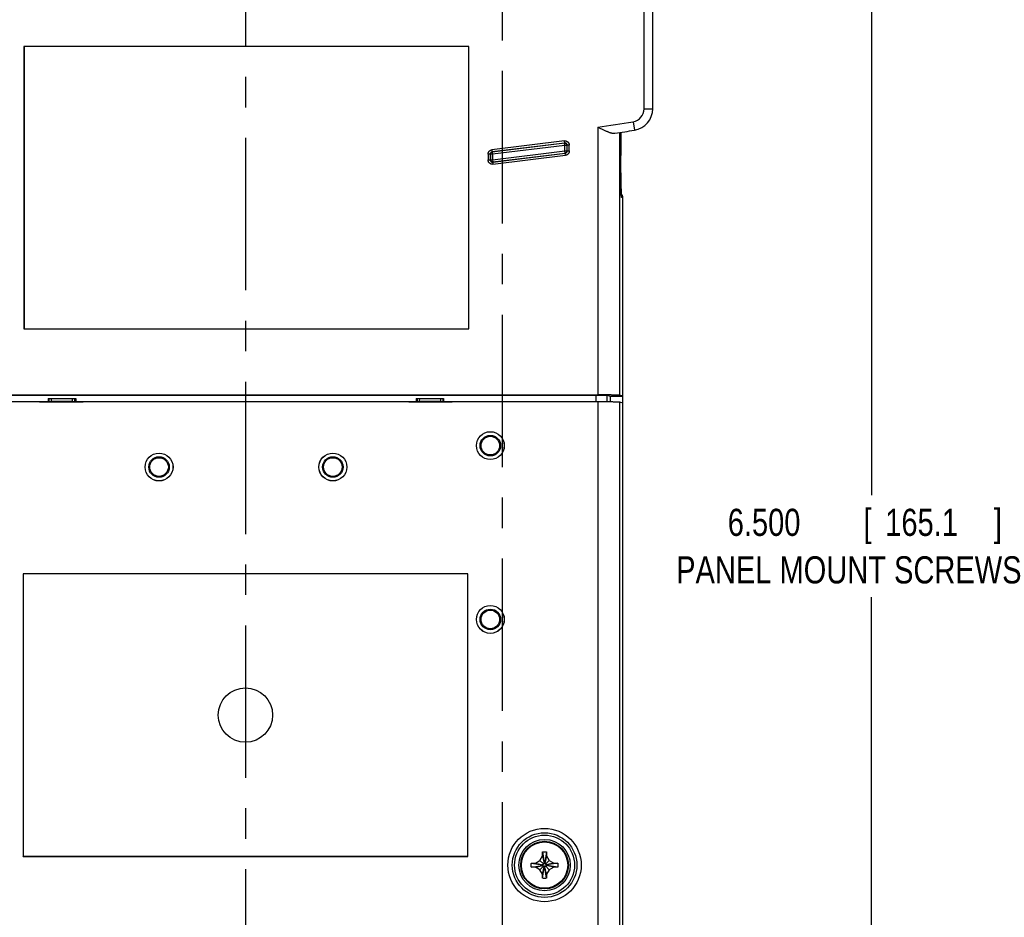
# Model space of a CAD drawing. Header units: inches. Extents: x 0 to 34, y 0 to 22.
# Tile 44 of 49: x 21.5 to 26, y 12.7 to 16.9. Entities that reach past the tile are written whole.
import ezdxf

# ---------------------------------------------------------------- set-up
doc = ezdxf.new("R2010")
doc.units = ezdxf.units.IN
doc.header["$LTSCALE"] = 1.87
doc.header["$MEASUREMENT"] = 0
doc.linetypes.add('CENTER', pattern=[0.6, 0.375, -0.075, 0.075, -0.075])
doc.layers.get('0').update_dxf_attribs({"linetype": 'CONTINUOUS'})
doc.layers.add('DEFAULT_1', color=7, linetype='CENTER')
doc.layers.add('DIMENSIONS', color=7, linetype='CONTINUOUS')
doc.styles.get("Standard").update_dxf_attribs({"font": 'txt', "width": 0.8})
doc.dimstyles.new('DIMSTYLE_1', dxfattribs={"dimtxt": 0.125, "dimasz": 0.1875, "dimexe": 0.18, "dimexo": 0.0625, "dimgap": 0.09, "dimtad": 0, "dimtih": 1, "dimtoh": 1, "dimdec": 3, "dimzin": 4, "dimdsep": 46, "dimtxsty": 'STANDARD', "dimblk": '_FILLED', "dimblk1": '_FILLED', "dimblk2": '_FILLED', "dimcen": 0.09, "dimadec": 0, "dimazin": 0, "dimtp": 0.01, "dimtm": 0.01, "dimtfac": 1, "dimtdec": 3, "dimtofl": 0, "dimtmove": 0, "dimatfit": 3, "dimldrblk": '_FILLED', "dimfxl": 1, "dimtolj": 1, "dimtzin": 4, "dimarcsym": 0})

# ---------------------------------------------------------------- blocks, each defined once
blk = doc.blocks.new('_FILLED')
at = {"color": 0, "linetype": 'BYBLOCK'}
blk.add_solid([(0, 0), (-1, 0.167), (-1, -0.167)], dxfattribs=at)
blk = doc.blocks.new('*D4')
at = {"layer": 'DIMENSIONS', "color": 2, "linetype": 'CONTINUOUS'}
for p, q in [((22.7261, 17.6459), (25.5438, 17.6459)), ((25.4188, 17.6459), (25.4188, 14.6908)), ((25.4188, 11.1459), (25.4188, 14.222)), ((22.7261, 11.1459), (25.5438, 11.1459))]:
    blk.add_line(p, q, dxfattribs=at)
at = {"layer": 'DIMENSIONS', "color": 2, "linetype": 'CONTINUOUS', "xscale": 0.1875, "yscale": 0.1875, "zscale": 0.1875}
for p, rotation in [((25.4188, 17.6459), 90), ((25.4188, 11.1459), 270)]:
    blk.add_blockref('_FILLED', p, dxfattribs=dict(at, rotation=rotation))
at = {"layer": 'DIMENSIONS', "color": 2, "linetype": 'CONTINUOUS', "width": 0.8}
for s, p in [('6.500', (24.7563, 14.5033)), ('[', (25.3813, 14.5033)), ('165.1', (25.4813, 14.5033)), (']', (25.9813, 14.5033)), ('PANEL MOUNT SCREWS', (24.5188, 14.2845))]:
    blk.add_text(s, height=0.125, dxfattribs=at).set_placement(p)

msp = doc.modelspace()

# ---------------------------------------------------------------- linework, layer by layer
at = {"color": 7, "linetype": 'CONTINUOUS'}
for p, q in [((24.3715, 16.4695), (24.3715, 17.8372)), ((24.4108, 16.4695), (24.4108, 17.8522)), ((21.5166, 16.7566), (21.5166, 15.4563)), ((21.5166, 16.7566), (21.5171, 16.7561)), ((23.5649, 16.7566), (21.5166, 16.7566)), ((21.5171, 16.7561), (21.5171, 15.4568)), ((23.5644, 16.7561), (21.5171, 16.7561)), ((23.5649, 16.7566), (23.5644, 16.7561)), ((23.5644, 15.4568), (23.5644, 16.7561)), ((23.5649, 15.4563), (23.5649, 16.7566)), ((24.3715, 16.4695), (24.4108, 16.4695)), ((24.3204, 16.4096), (24.3266, 16.3708)), ((24.1577, 16.3848), (24.1577, 15.1521)), ((24.0044, 16.3214), (23.6706, 16.2804)), ((24.0057, 16.3115), (24.0044, 16.3214)), ((24.2577, 16.36), (24.2577, 15.1512)), ((24.2628, 16.2548), (24.2628, 16.3608)), ((24.2644, 16.361), (24.2644, 16.2547)), ((23.6706, 16.2804), (23.6718, 16.2705)), ((24.0057, 16.3115), (23.6718, 16.2705)), ((24.0052, 16.3109), (23.6723, 16.27)), ((24.0064, 16.301), (23.6736, 16.2601)), ((23.6736, 16.2346), (24.0064, 16.2754)), ((24.0052, 16.3109), (24.0057, 16.3115)), ((24.0064, 16.301), (24.0052, 16.3109)), ((24.0064, 16.2754), (24.0064, 16.301)), ((24.0164, 16.301), (24.0064, 16.301)), ((24.0064, 16.2754), (24.0164, 16.2754)), ((24.0076, 16.2655), (24.0064, 16.2754)), ((24.0164, 16.301), (24.0169, 16.3016)), ((24.0164, 16.2754), (24.0164, 16.301)), ((24.0164, 16.2754), (24.0169, 16.275)), ((24.0169, 16.275), (24.0169, 16.3016)), ((24.0269, 16.3016), (24.0169, 16.3016)), ((24.0169, 16.275), (24.0269, 16.275)), ((24.0269, 16.275), (24.0269, 16.3016)), ((23.6531, 16.2606), (23.6531, 16.234)), ((23.6631, 16.2606), (23.6531, 16.2606)), ((23.6531, 16.234), (23.6631, 16.234)), ((23.6631, 16.2606), (23.6631, 16.234)), ((23.6636, 16.2601), (23.6631, 16.2606)), ((23.6636, 16.2346), (23.6631, 16.234)), ((23.6636, 16.2601), (23.6636, 16.2346)), ((23.6736, 16.2601), (23.6636, 16.2601)), ((23.6636, 16.2346), (23.6736, 16.2346)), ((23.6723, 16.27), (23.6718, 16.2705)), ((23.6723, 16.27), (23.6736, 16.2601)), ((23.6736, 16.2601), (23.6736, 16.2346)), ((23.6736, 16.2346), (23.6748, 16.2246)), ((23.6743, 16.2241), (24.0081, 16.265)), ((23.6748, 16.2246), (24.0076, 16.2655)), ((23.6755, 16.2141), (24.0093, 16.2551)), ((24.0076, 16.2655), (24.0081, 16.265)), ((24.0093, 16.2551), (24.0081, 16.265)), ((24.2629, 16.238), (24.2628, 16.2548)), ((24.2628, 16.2548), (24.2628, 16.2548)), ((24.2644, 16.2547), (24.2628, 16.2547)), ((24.2629, 16.2219), (24.2629, 16.238)), ((24.2645, 16.238), (24.2644, 16.2547)), ((24.2645, 16.2219), (24.2645, 16.238)), ((23.6748, 16.2246), (23.6743, 16.2241)), ((23.6743, 16.2241), (23.6755, 16.2141)), ((24.263, 16.2071), (24.2629, 16.2219)), ((24.2631, 16.1934), (24.263, 16.2071)), ((24.2632, 16.1808), (24.2631, 16.1934)), ((24.2646, 16.2071), (24.2645, 16.2219)), ((24.2647, 16.1934), (24.2646, 16.2071)), ((24.2648, 16.1808), (24.2647, 16.1934)), ((24.2634, 16.1692), (24.2632, 16.1808)), ((24.2635, 16.1585), (24.2634, 16.1692)), ((24.2637, 16.1487), (24.2635, 16.1585)), ((24.2638, 16.1397), (24.2637, 16.1487)), ((24.264, 16.1315), (24.2638, 16.1397)), ((24.265, 16.1692), (24.2648, 16.1808)), ((24.2651, 16.1585), (24.265, 16.1692)), ((24.2653, 16.1487), (24.2651, 16.1585)), ((24.2654, 16.1397), (24.2653, 16.1487)), ((24.2656, 16.1315), (24.2654, 16.1397)), ((24.2642, 16.1239), (24.264, 16.1315)), ((24.2644, 16.117), (24.2642, 16.1239)), ((24.2645, 16.1107), (24.2644, 16.117)), ((24.2647, 16.105), (24.2645, 16.1107)), ((24.2649, 16.0997), (24.2647, 16.105)), ((24.2651, 16.095), (24.2649, 16.0997)), ((24.2652, 16.0907), (24.2651, 16.095)), ((24.2654, 16.0869), (24.2652, 16.0907)), ((24.2658, 16.1239), (24.2656, 16.1315)), ((24.266, 16.117), (24.2658, 16.1239)), ((24.2661, 16.1107), (24.266, 16.117)), ((24.2663, 16.105), (24.2661, 16.1107)), ((24.2665, 16.0997), (24.2663, 16.105)), ((24.2667, 16.095), (24.2665, 16.0997)), ((24.2668, 16.0907), (24.2667, 16.095)), ((24.2671, 16.0851), (24.2668, 16.0907)), ((24.2656, 16.0835), (24.2654, 16.0869)), ((24.2657, 16.0805), (24.2656, 16.0835)), ((24.2659, 16.0778), (24.2657, 16.0805)), ((24.2661, 16.0755), (24.2659, 16.0778)), ((24.2662, 16.0736), (24.2661, 16.0755)), ((24.2663, 16.0718), (24.2662, 16.0736)), ((24.2673, 16.0819), (24.2671, 16.0851)), ((24.2674, 16.0791), (24.2673, 16.0819)), ((24.2676, 16.0766), (24.2674, 16.0791)), ((24.2677, 16.0752), (24.2676, 16.0766)), ((24.273, 16.0616), (24.2679, 16.0617)), ((24.273, 12.5582), (24.273, 16.0616)), ((21.5166, 15.4563), (21.5171, 15.4568)), ((21.5166, 15.4563), (23.5649, 15.4563)), ((21.5171, 15.4568), (23.5644, 15.4568)), ((23.5649, 15.4563), (23.5644, 15.4568)), ((20.9194, 15.1521), (24.1577, 15.1521)), ((20.9265, 15.1514), (24.1505, 15.1514)), ((24.1505, 15.1215), (24.1505, 15.1514)), ((24.2005, 15.151), (24.2151, 15.1461)), ((24.2005, 15.1214), (24.2005, 15.151)), ((24.2151, 15.1461), (24.273, 15.1461)), ((24.2151, 15.1461), (24.2151, 15.1213)), ((24.273, 15.1461), (24.2577, 15.1512)), ((20.9184, 15.1215), (21.5885, 15.1215)), ((21.5885, 15.1215), (21.5885, 15.1194)), ((21.6409, 15.1209), (21.5885, 15.1209)), ((21.7885, 15.1194), (21.5885, 15.1194)), ((21.6285, 15.1361), (21.6285, 15.1209)), ((21.6285, 15.1361), (21.7556, 15.1361)), ((21.633, 15.1209), (21.633, 15.1361)), ((21.6409, 15.1209), (21.6428, 15.1238)), ((21.6428, 15.1238), (21.643, 15.1359)), ((21.6428, 15.1238), (21.7389, 15.1238)), ((21.643, 15.1361), (21.643, 15.1359)), ((21.643, 15.1359), (21.7387, 15.1359)), ((21.7387, 15.1361), (21.7387, 15.1359)), ((21.7387, 15.1359), (21.7389, 15.1238)), ((21.7408, 15.1209), (21.7389, 15.1238)), ((21.7885, 15.1209), (21.7408, 15.1209)), ((21.7511, 15.1209), (21.7511, 15.1361)), ((21.7556, 15.1361), (21.7556, 15.1209)), ((21.7885, 15.1215), (21.7885, 15.1194)), ((21.7885, 15.1215), (23.2885, 15.1215)), ((23.2885, 15.1194), (23.2885, 15.1215)), ((23.3362, 15.1209), (23.2885, 15.1209)), ((23.4885, 15.1194), (23.2885, 15.1194)), ((23.3214, 15.1361), (23.3214, 15.1209)), ((23.3214, 15.1361), (23.4485, 15.1361)), ((23.3259, 15.1361), (23.3259, 15.1209)), ((23.3362, 15.1209), (23.3381, 15.1238)), ((23.3381, 15.1238), (23.3383, 15.1359)), ((23.3381, 15.1238), (23.4342, 15.1238)), ((23.3383, 15.1361), (23.3383, 15.1359)), ((23.3383, 15.1359), (23.434, 15.1359)), ((23.434, 15.1361), (23.434, 15.1359)), ((23.434, 15.1359), (23.4342, 15.1238)), ((23.4361, 15.1209), (23.4342, 15.1238)), ((23.4885, 15.1209), (23.4361, 15.1209)), ((23.4441, 15.1361), (23.4441, 15.1209)), ((23.4485, 15.1361), (23.4485, 15.1209)), ((23.4885, 15.1215), (24.1586, 15.1215)), ((23.4885, 15.1215), (23.4885, 15.1194)), ((24.1586, 15.1215), (24.1586, 12.3724)), ((24.2586, 15.1206), (24.273, 15.1158)), ((24.2586, 15.1206), (24.2586, 12.4325)), ((24.273, 12.5582), (24.273, 15.1158)), ((21.5123, 14.3283), (21.5123, 13.0284)), ((21.5123, 14.3283), (21.5127, 14.328)), ((23.5603, 14.3283), (21.5123, 14.3283)), ((21.5127, 14.328), (21.5127, 13.0288)), ((23.5599, 14.328), (21.5127, 14.328)), ((23.5603, 14.3283), (23.5599, 14.328)), ((23.5599, 13.0288), (23.5599, 14.328)), ((23.5603, 13.0284), (23.5603, 14.3283)), ((21.5123, 13.0284), (21.5127, 13.0288)), ((21.5123, 13.0284), (23.5603, 13.0284)), ((21.5127, 13.0288), (23.5599, 13.0288)), ((23.5603, 13.0284), (23.5599, 13.0288)), ((23.871, 12.9976), (23.8916, 13.0095)), ((23.8916, 13.0095), (23.9035, 13.0301)), ((23.8916, 13.0095), (23.9091, 12.992)), ((23.9035, 13.0301), (23.9035, 13.0484)), ((23.9035, 13.0301), (23.9113, 12.9958)), ((23.9036, 13.049), (23.9113, 12.9992)), ((23.9225, 13.049), (23.9148, 12.9992)), ((23.9225, 13.0301), (23.9148, 12.9958)), ((23.9344, 13.0095), (23.9169, 12.992)), ((23.9225, 13.0484), (23.9225, 13.0301)), ((23.9225, 13.0301), (23.9344, 13.0095)), ((23.9344, 13.0095), (23.955, 12.9976)), ((23.8522, 12.9976), (23.9019, 12.9898)), ((23.8522, 12.9786), (23.9019, 12.9864)), ((23.8528, 12.9976), (23.871, 12.9976)), ((23.871, 12.9786), (23.8528, 12.9786)), ((23.871, 12.9976), (23.9054, 12.9898)), ((23.871, 12.9786), (23.9054, 12.9864)), ((23.8916, 12.9667), (23.871, 12.9786)), ((23.8916, 12.9667), (23.9091, 12.9842)), ((23.9035, 12.9461), (23.8916, 12.9667)), ((23.9054, 12.9898), (23.9019, 12.9898)), ((23.9019, 12.9898), (23.9019, 12.9864)), ((23.9019, 12.9864), (23.9054, 12.9864)), ((23.9035, 12.9461), (23.9113, 12.9804)), ((23.9036, 12.9273), (23.9113, 12.977)), ((23.9091, 12.992), (23.9054, 12.9898)), ((23.9054, 12.9864), (23.9091, 12.9842)), ((23.9113, 12.9958), (23.9091, 12.992)), ((23.9091, 12.9842), (23.9113, 12.9804)), ((23.9148, 12.9992), (23.9113, 12.9992)), ((23.9113, 12.9992), (23.9113, 12.9958)), ((23.9113, 12.9804), (23.9113, 12.977)), ((23.9113, 12.977), (23.9148, 12.977)), ((23.9148, 12.9958), (23.9148, 12.9992)), ((23.9169, 12.992), (23.9148, 12.9958)), ((23.9148, 12.9804), (23.9169, 12.9842)), ((23.9225, 12.9461), (23.9148, 12.9804)), ((23.9148, 12.977), (23.9148, 12.9804)), ((23.9225, 12.9273), (23.9148, 12.977)), ((23.9207, 12.9898), (23.9169, 12.992)), ((23.9169, 12.9842), (23.9207, 12.9864)), ((23.9344, 12.9667), (23.9169, 12.9842)), ((23.955, 12.9976), (23.9207, 12.9898)), ((23.9242, 12.9898), (23.9207, 12.9898)), ((23.9207, 12.9864), (23.9242, 12.9864)), ((23.955, 12.9786), (23.9207, 12.9864)), ((23.9344, 12.9667), (23.9225, 12.9461)), ((23.9739, 12.9976), (23.9242, 12.9898)), ((23.9242, 12.9864), (23.9242, 12.9898)), ((23.9739, 12.9786), (23.9242, 12.9864)), ((23.955, 12.9786), (23.9344, 12.9667)), ((23.955, 12.9976), (23.9733, 12.9976)), ((23.9733, 12.9786), (23.955, 12.9786)), ((23.9035, 12.9278), (23.9035, 12.9461)), ((23.9225, 12.9461), (23.9225, 12.9278))]:
    msp.add_line(p, q, dxfattribs=at)
msp.add_lwpolyline([(24.2668, 16.0672), (24.2668, 16.0672), (24.2668, 16.0673), (24.2668, 16.0675), (24.2668, 16.0677), (24.2667, 16.068), (24.2667, 16.0683), (24.2666, 16.0687), (24.2666, 16.0692), (24.2665, 16.0698), (24.2665, 16.0704), (24.2664, 16.0711), (24.2663, 16.0718)], dxfattribs=at)
for centre, radius in [((23.6635, 14.9188), 0.0642), ((23.6635, 14.9188), 0.0641), ((23.6635, 14.9188), 0.0472), ((23.6635, 14.9188), 0.0429), ((22.1385, 14.8204), 0.0642), ((22.1385, 14.8204), 0.0641), ((22.1385, 14.8204), 0.0472), ((22.9385, 14.8204), 0.0642), ((22.9385, 14.8204), 0.0641), ((22.9385, 14.8204), 0.0472), ((22.1385, 14.8204), 0.0429), ((22.9385, 14.8204), 0.0429), ((23.6635, 14.1188), 0.0642), ((23.6635, 14.1188), 0.0641), ((23.6635, 14.1188), 0.0472), ((23.6635, 14.1188), 0.0429), ((22.5363, 13.6784), 0.125), ((23.913, 12.9881), 0.1687), ((23.913, 12.9881), 0.1487), ((23.913, 12.9881), 0.1381), ((23.913, 12.9881), 0.1181), ((23.913, 12.9881), 0.1095), ((23.913, 12.9881), 0.1067)]:
    msp.add_circle(centre, radius, dxfattribs=at)
for centre, radius, start, end in [((24.3108, 16.4695), 0.0607, 279.093, 360), ((24.3108, 16.4695), 0.1, 279.093, 360), ((22.5385, 27.543), 11.2751, 278.25655, 279.09301), ((22.5385, 27.543), 11.3144, 278.6345, 279.09301)]:
    msp.add_arc(centre, radius, start, end, dxfattribs=at)
for points, knots in [([(24.1577, 16.3848), (24.16, 16.3837), (24.1645, 16.3815), (24.1712, 16.3782), (24.1778, 16.3751), (24.1842, 16.3721), (24.1904, 16.3693), (24.1963, 16.3667), (24.2019, 16.3645), (24.2071, 16.3625), (24.212, 16.3607), (24.2166, 16.3593), (24.2208, 16.3582), (24.2247, 16.3574), (24.2282, 16.3568), (24.2315, 16.3565), (24.2344, 16.3565), (24.2363, 16.3567), (24.2372, 16.3569)], [0, 0, 0, 0, 0.089257, 0.177457, 0.263642, 0.346952, 0.426658, 0.502176, 0.573081, 0.639101, 0.700111, 0.756117, 0.807244, 0.85371, 0.895818, 0.933939, 0.968505, 1, 1, 1, 1]), ([(24.0044, 16.3214), (24.0051, 16.3215), (24.0063, 16.3216), (24.0082, 16.3215), (24.0101, 16.3213), (24.0119, 16.3209), (24.0137, 16.3204), (24.0155, 16.3197), (24.0171, 16.3188), (24.0187, 16.3177), (24.0202, 16.3166), (24.0215, 16.3152), (24.0227, 16.3138), (24.0238, 16.3123), (24.0247, 16.3106), (24.0255, 16.3089), (24.0261, 16.3071), (24.0266, 16.3053), (24.0268, 16.3034), (24.0269, 16.3022), (24.0269, 16.3016)], [0, 0, 0, 0, 0.055458, 0.11127, 0.166905, 0.222314, 0.277886, 0.333562, 0.389023, 0.444482, 0.500177, 0.555738, 0.611142, 0.666749, 0.722386, 0.777834, 0.833342, 0.889092, 0.94477, 1, 1, 1, 1]), ([(23.6531, 16.2606), (23.6531, 16.2612), (23.6531, 16.2625), (23.6534, 16.2644), (23.6539, 16.2663), (23.6545, 16.2681), (23.6553, 16.2699), (23.6563, 16.2715), (23.6574, 16.2731), (23.6587, 16.2745), (23.6601, 16.2759), (23.6617, 16.277), (23.6633, 16.2781), (23.665, 16.2789), (23.6668, 16.2796), (23.6687, 16.2801), (23.67, 16.2803), (23.6706, 16.2804)], [0, 0, 0, 0, 0.066877, 0.133659, 0.200184, 0.266837, 0.333533, 0.400058, 0.466715, 0.533442, 0.599971, 0.6666, 0.733365, 0.799899, 0.866517, 0.933391, 1, 1, 1, 1]), ([(24.0052, 16.3109), (24.0055, 16.3109), (24.0063, 16.311), (24.0074, 16.3109), (24.0085, 16.3108), (24.0096, 16.3105), (24.0107, 16.31), (24.0116, 16.3095), (24.0126, 16.3088), (24.0134, 16.3081), (24.0142, 16.3073), (24.0148, 16.3063), (24.0154, 16.3053), (24.0158, 16.3043), (24.0161, 16.3032), (24.0163, 16.3021), (24.0164, 16.3014), (24.0164, 16.301)], [0, 0, 0, 0, 0.066651, 0.133308, 0.199971, 0.266638, 0.33331, 0.399985, 0.466661, 0.533339, 0.600015, 0.66669, 0.733362, 0.800029, 0.866692, 0.933349, 1, 1, 1, 1]), ([(24.0169, 16.3016), (24.0169, 16.3019), (24.0168, 16.3027), (24.0166, 16.3038), (24.0163, 16.3049), (24.0159, 16.3059), (24.0154, 16.3069), (24.0147, 16.3078), (24.0139, 16.3087), (24.0131, 16.3094), (24.0122, 16.3101), (24.0112, 16.3106), (24.0101, 16.311), (24.009, 16.3113), (24.0079, 16.3115), (24.0068, 16.3116), (24.006, 16.3115), (24.0057, 16.3115)], [0, 0, 0, 0, 0.066767, 0.133621, 0.200267, 0.26677, 0.333356, 0.400028, 0.466672, 0.533348, 0.599867, 0.666354, 0.732979, 0.799682, 0.866431, 0.933258, 1, 1, 1, 1]), ([(24.0164, 16.2754), (24.0164, 16.2751), (24.0163, 16.2743), (24.0161, 16.2732), (24.0158, 16.2721), (24.0154, 16.2711), (24.0149, 16.2701), (24.0142, 16.2692), (24.0135, 16.2684), (24.0127, 16.2676), (24.0118, 16.267), (24.0108, 16.2664), (24.0098, 16.266), (24.0087, 16.2657), (24.008, 16.2655), (24.0076, 16.2655)], [0, 0, 0, 0, 0.076842, 0.153752, 0.230682, 0.307611, 0.384547, 0.461484, 0.538421, 0.615358, 0.692293, 0.769226, 0.846155, 0.92308, 1, 1, 1, 1]), ([(24.0081, 16.265), (24.0085, 16.2651), (24.0092, 16.2652), (24.0103, 16.2655), (24.0113, 16.266), (24.0123, 16.2665), (24.0132, 16.2672), (24.014, 16.2679), (24.0147, 16.2688), (24.0154, 16.2697), (24.0159, 16.2707), (24.0163, 16.2717), (24.0167, 16.2728), (24.0168, 16.2739), (24.0169, 16.2746), (24.0169, 16.275)], [0, 0, 0, 0, 0.076951, 0.15393, 0.230875, 0.307828, 0.384797, 0.461739, 0.538681, 0.615527, 0.692381, 0.769214, 0.846014, 0.922884, 1, 1, 1, 1]), ([(24.0269, 16.275), (24.0269, 16.2743), (24.0268, 16.273), (24.0265, 16.2711), (24.0261, 16.2692), (24.0254, 16.2674), (24.0246, 16.2657), (24.0236, 16.264), (24.0225, 16.2624), (24.0212, 16.261), (24.0198, 16.2597), (24.0183, 16.2585), (24.0166, 16.2575), (24.0149, 16.2566), (24.0131, 16.2559), (24.0112, 16.2554), (24.01, 16.2552), (24.0093, 16.2551)], [0, 0, 0, 0, 0.066877, 0.133659, 0.200184, 0.266837, 0.333533, 0.400058, 0.466715, 0.533442, 0.599971, 0.6666, 0.733365, 0.799899, 0.866517, 0.933391, 1, 1, 1, 1]), ([(23.6755, 16.2141), (23.6749, 16.2141), (23.6736, 16.214), (23.6717, 16.214), (23.6699, 16.2142), (23.668, 16.2146), (23.6662, 16.2152), (23.6645, 16.2159), (23.6628, 16.2168), (23.6613, 16.2178), (23.6598, 16.219), (23.6584, 16.2203), (23.6572, 16.2217), (23.6561, 16.2233), (23.6552, 16.2249), (23.6544, 16.2266), (23.6538, 16.2284), (23.6534, 16.2302), (23.6531, 16.2321), (23.6531, 16.2334), (23.6531, 16.234)], [0, 0, 0, 0, 0.055458, 0.11127, 0.166905, 0.222314, 0.277886, 0.333562, 0.389023, 0.444482, 0.500177, 0.555738, 0.611142, 0.666749, 0.722386, 0.777834, 0.833342, 0.889092, 0.94477, 1, 1, 1, 1]), ([(23.6718, 16.2705), (23.6715, 16.2704), (23.6707, 16.2703), (23.6697, 16.27), (23.6686, 16.2696), (23.6677, 16.269), (23.6668, 16.2684), (23.6659, 16.2676), (23.6652, 16.2668), (23.6645, 16.2659), (23.664, 16.2649), (23.6636, 16.2639), (23.6633, 16.2628), (23.6631, 16.2617), (23.6631, 16.2609), (23.6631, 16.2606)], [0, 0, 0, 0, 0.076951, 0.15393, 0.230875, 0.307828, 0.384797, 0.461739, 0.538681, 0.615527, 0.692381, 0.769214, 0.846014, 0.922884, 1, 1, 1, 1]), ([(23.6631, 16.234), (23.6631, 16.2336), (23.6631, 16.2328), (23.6633, 16.2317), (23.6636, 16.2306), (23.664, 16.2296), (23.6646, 16.2286), (23.6652, 16.2277), (23.666, 16.2269), (23.6668, 16.2261), (23.6678, 16.2255), (23.6688, 16.2249), (23.6698, 16.2245), (23.6709, 16.2242), (23.672, 16.224), (23.6731, 16.224), (23.6739, 16.224), (23.6743, 16.2241)], [0, 0, 0, 0, 0.066767, 0.133621, 0.200267, 0.26677, 0.333356, 0.400028, 0.466672, 0.533348, 0.599867, 0.666354, 0.732979, 0.799682, 0.866431, 0.933258, 1, 1, 1, 1]), ([(23.6636, 16.2601), (23.6636, 16.2605), (23.6636, 16.2612), (23.6638, 16.2623), (23.6641, 16.2634), (23.6645, 16.2644), (23.6651, 16.2654), (23.6657, 16.2663), (23.6664, 16.2672), (23.6673, 16.2679), (23.6682, 16.2686), (23.6692, 16.2691), (23.6702, 16.2695), (23.6712, 16.2699), (23.672, 16.27), (23.6723, 16.27)], [0, 0, 0, 0, 0.076842, 0.153752, 0.230682, 0.307611, 0.384547, 0.461484, 0.538421, 0.615358, 0.692293, 0.769226, 0.846155, 0.92308, 1, 1, 1, 1]), ([(23.6748, 16.2246), (23.6744, 16.2246), (23.6737, 16.2245), (23.6725, 16.2246), (23.6714, 16.2248), (23.6703, 16.2251), (23.6693, 16.2255), (23.6683, 16.226), (23.6674, 16.2267), (23.6665, 16.2274), (23.6658, 16.2283), (23.6651, 16.2292), (23.6646, 16.2302), (23.6641, 16.2312), (23.6638, 16.2323), (23.6636, 16.2334), (23.6636, 16.2342), (23.6636, 16.2346)], [0, 0, 0, 0, 0.066591, 0.133242, 0.19991, 0.26658, 0.333257, 0.399936, 0.466618, 0.533301, 0.599982, 0.666663, 0.73334, 0.800013, 0.866681, 0.933343, 1, 1, 1, 1]), ([(24.2667, 16.0672), (24.2666, 16.0677), (24.2665, 16.0693), (24.2662, 16.072), (24.266, 16.0756), (24.2657, 16.0797), (24.2655, 16.0844), (24.2653, 16.0895), (24.265, 16.0952), (24.2648, 16.1012), (24.2646, 16.1078), (24.2644, 16.1148), (24.2642, 16.1222), (24.264, 16.1299), (24.2638, 16.1381), (24.2637, 16.1466), (24.2635, 16.1554), (24.2634, 16.1644), (24.2633, 16.1738), (24.2632, 16.1834), (24.2631, 16.1932), (24.263, 16.2032), (24.2629, 16.2133), (24.2629, 16.2236), (24.2629, 16.2339), (24.2628, 16.2443), (24.2628, 16.2513), (24.2628, 16.2548)], [0, 0, 0, 0, 0.008207, 0.024642, 0.043939, 0.066001, 0.090798, 0.118282, 0.148325, 0.180844, 0.215794, 0.253042, 0.292433, 0.333928, 0.377395, 0.422644, 0.469586, 0.518123, 0.568043, 0.619198, 0.671531, 0.724808, 0.778861, 0.833576, 0.888793, 0.944323, 1, 1, 1, 1]), ([(24.273, 16.0616), (24.273, 16.0623), (24.273, 16.0636), (24.2727, 16.0655), (24.2722, 16.0674), (24.2716, 16.0692), (24.2708, 16.071), (24.2698, 16.0726), (24.2686, 16.0742), (24.2674, 16.0756), (24.2664, 16.0765), (24.266, 16.0769)], [0, 0, 0, 0, 0.111847, 0.223691, 0.335535, 0.447383, 0.559236, 0.671099, 0.782972, 0.894858, 1, 1, 1, 1]), ([(24.2679, 16.0617), (24.2677, 16.0617), (24.2675, 16.0622), (24.2673, 16.063), (24.267, 16.0645), (24.2668, 16.0659), (24.2667, 16.0669), (24.2667, 16.0672)], [0, 0, 0, 0, 0.069412, 0.225782, 0.477527, 0.825407, 1, 1, 1, 1]), ([(24.2679, 16.0617), (24.2679, 16.0623), (24.2678, 16.0636), (24.2675, 16.0655), (24.2672, 16.0667), (24.2671, 16.0673)], [0, 0, 0, 0, 0.342263, 0.684524, 1, 1, 1, 1]), ([(24.1505, 15.1514), (24.1518, 15.1514), (24.1544, 15.1514), (24.1582, 15.1514), (24.162, 15.1514), (24.1657, 15.1514), (24.1693, 15.1514), (24.1728, 15.1513), (24.1762, 15.1513), (24.1794, 15.1513), (24.1825, 15.1513), (24.1854, 15.1513), (24.188, 15.1512), (24.1904, 15.1512), (24.1926, 15.1512), (24.1946, 15.1512), (24.1962, 15.1511), (24.1977, 15.1511), (24.1988, 15.1511), (24.1996, 15.151), (24.2002, 15.151), (24.2004, 15.151), (24.2005, 15.151)], [0, 0, 0, 0, 0.077171, 0.153882, 0.229674, 0.304096, 0.376706, 0.44707, 0.514771, 0.579403, 0.640582, 0.697945, 0.751146, 0.79987, 0.843825, 0.88275, 0.916414, 0.944617, 0.96719, 0.984001, 0.994954, 1, 1, 1, 1]), ([(24.2577, 15.1512), (24.2576, 15.1513), (24.2572, 15.1513), (24.2564, 15.1514), (24.2552, 15.1514), (24.2536, 15.1515), (24.2516, 15.1515), (24.2492, 15.1516), (24.2464, 15.1516), (24.2433, 15.1517), (24.2398, 15.1517), (24.236, 15.1517), (24.2318, 15.1518), (24.2274, 15.1518), (24.2226, 15.1519), (24.2176, 15.1519), (24.2124, 15.1519), (24.2069, 15.152), (24.2012, 15.152), (24.1953, 15.152), (24.1893, 15.152), (24.1831, 15.152), (24.1769, 15.1521), (24.1705, 15.1521), (24.1641, 15.1521), (24.1599, 15.1521), (24.1577, 15.1521)], [0, 0, 0, 0, 0.003796, 0.011695, 0.023678, 0.039701, 0.059698, 0.083587, 0.111269, 0.142631, 0.177543, 0.215859, 0.257421, 0.302057, 0.349582, 0.3998, 0.452503, 0.507474, 0.564484, 0.623296, 0.683667, 0.745347, 0.808081, 0.87161, 0.935671, 1, 1, 1, 1]), ([(24.1586, 15.1215), (24.1608, 15.1215), (24.165, 15.1215), (24.1714, 15.1214), (24.1778, 15.1214), (24.184, 15.1214), (24.1902, 15.1214), (24.1962, 15.1214), (24.2021, 15.1214), (24.2078, 15.1213), (24.2133, 15.1213), (24.2185, 15.1213), (24.2236, 15.1212), (24.2283, 15.1212), (24.2328, 15.1212), (24.2369, 15.1211), (24.2407, 15.1211), (24.2442, 15.121), (24.2474, 15.121), (24.2501, 15.1209), (24.2525, 15.1209), (24.2545, 15.1208), (24.2561, 15.1208), (24.2573, 15.1207), (24.2581, 15.1207), (24.2585, 15.1206), (24.2586, 15.1206)], [0, 0, 0, 0, 0.064329, 0.12839, 0.191919, 0.254653, 0.316333, 0.376704, 0.435516, 0.492526, 0.547497, 0.6002, 0.650418, 0.697943, 0.742579, 0.784141, 0.822457, 0.857369, 0.888731, 0.916413, 0.940302, 0.960299, 0.976322, 0.988305, 0.996204, 1, 1, 1, 1]), ([(23.9035, 13.0484), (23.9035, 13.0484), (23.9035, 13.0486), (23.9035, 13.0488), (23.9035, 13.0489), (23.9036, 13.049)], [0, 0, 0, 0, 0.33355, 0.666883, 1, 1, 1, 1]), ([(23.9036, 13.049), (23.9051, 13.049), (23.9083, 13.0491), (23.913, 13.0491), (23.9178, 13.0491), (23.9209, 13.049), (23.9225, 13.049)], [0, 0, 0, 0, 0.249813, 0.5, 0.750187, 1, 1, 1, 1]), ([(23.9225, 13.049), (23.9225, 13.0489), (23.9225, 13.0488), (23.9225, 13.0486), (23.9225, 13.0484), (23.9225, 13.0484)], [0, 0, 0, 0, 0.333117, 0.66645, 1, 1, 1, 1]), ([(23.852, 12.9881), (23.852, 12.9892), (23.852, 12.9913), (23.8521, 12.9944), (23.8521, 12.9965), (23.8522, 12.9976)], [0, 0, 0, 0, 0.333651, 0.66705, 1, 1, 1, 1]), ([(23.8522, 12.9786), (23.8521, 12.9797), (23.8521, 12.9818), (23.852, 12.9849), (23.852, 12.987), (23.852, 12.9881)], [0, 0, 0, 0, 0.332959, 0.666356, 1, 1, 1, 1]), ([(23.8522, 12.9976), (23.8522, 12.9976), (23.8524, 12.9976), (23.8526, 12.9976), (23.8527, 12.9976), (23.8528, 12.9976)], [0, 0, 0, 0, 0.333117, 0.66645, 1, 1, 1, 1]), ([(23.8528, 12.9786), (23.8527, 12.9786), (23.8526, 12.9786), (23.8524, 12.9786), (23.8522, 12.9786), (23.8522, 12.9786)], [0, 0, 0, 0, 0.33355, 0.666883, 1, 1, 1, 1]), ([(23.9733, 12.9976), (23.9734, 12.9976), (23.9735, 12.9976), (23.9737, 12.9976), (23.9738, 12.9976), (23.9739, 12.9976)], [0, 0, 0, 0, 0.33355, 0.666883, 1, 1, 1, 1]), ([(23.9739, 12.9786), (23.9738, 12.9786), (23.9737, 12.9786), (23.9735, 12.9786), (23.9734, 12.9786), (23.9733, 12.9786)], [0, 0, 0, 0, 0.333117, 0.66645, 1, 1, 1, 1]), ([(23.9739, 12.9976), (23.9739, 12.9965), (23.974, 12.9944), (23.974, 12.9913), (23.974, 12.9892), (23.974, 12.9881)], [0, 0, 0, 0, 0.332959, 0.666356, 1, 1, 1, 1]), ([(23.974, 12.9881), (23.974, 12.987), (23.974, 12.9849), (23.974, 12.9818), (23.9739, 12.9797), (23.9739, 12.9786)], [0, 0, 0, 0, 0.333651, 0.66705, 1, 1, 1, 1]), ([(23.9036, 12.9273), (23.9035, 12.9273), (23.9035, 12.9275), (23.9035, 12.9276), (23.9035, 12.9278), (23.9035, 12.9278)], [0, 0, 0, 0, 0.333117, 0.66645, 1, 1, 1, 1]), ([(23.9225, 12.9273), (23.9209, 12.9272), (23.9178, 12.9271), (23.913, 12.9271), (23.9083, 12.9271), (23.9051, 12.9272), (23.9036, 12.9273)], [0, 0, 0, 0, 0.249813, 0.5, 0.750187, 1, 1, 1, 1]), ([(23.9225, 12.9278), (23.9225, 12.9278), (23.9225, 12.9276), (23.9225, 12.9275), (23.9225, 12.9273), (23.9225, 12.9273)], [0, 0, 0, 0, 0.33355, 0.666883, 1, 1, 1, 1])]:
    msp.add_open_spline(points, degree=3, knots=knots, dxfattribs=at)
for points in [[(24.267, 16.0674), (24.2669, 16.0678), (24.2668, 16.0681), (24.2667, 16.0685)], [(24.2671, 16.0673), (24.2671, 16.0673), (24.267, 16.0674), (24.267, 16.0674)]]:
    msp.add_open_spline(points, degree=3, dxfattribs=at)
at = {"layer": 'DEFAULT_1', "color": 7, "linetype": 'CENTER'}
for p, q in [((22.5385, 11.1459), (22.5385, 17.588)), ((23.7196, 11.454), (23.7196, 17.2724))]:
    msp.add_line(p, q, dxfattribs=at)

# ---------------------------------------------------------------- dimensions: what is measured, and where the dimension line sits
at = {"layer": 'DIMENSIONS', "color": 2, "linetype": 'CONTINUOUS'}
dim = msp.add_linear_dim(base=(25.4188, 11.1459), p1=(22.7261, 17.6459), p2=(22.7261, 11.1459), angle=270, text='<>\\PPANEL MOUNT SCREWS', dimstyle='DIMSTYLE_1', dxfattribs=at)
dim.commit()
dim.dimension.update_dxf_attribs({"geometry": '*D4', "text_midpoint": (25.4188, 14.4564), "dimtype": 160})

doc.saveas('drawing.dxf')
